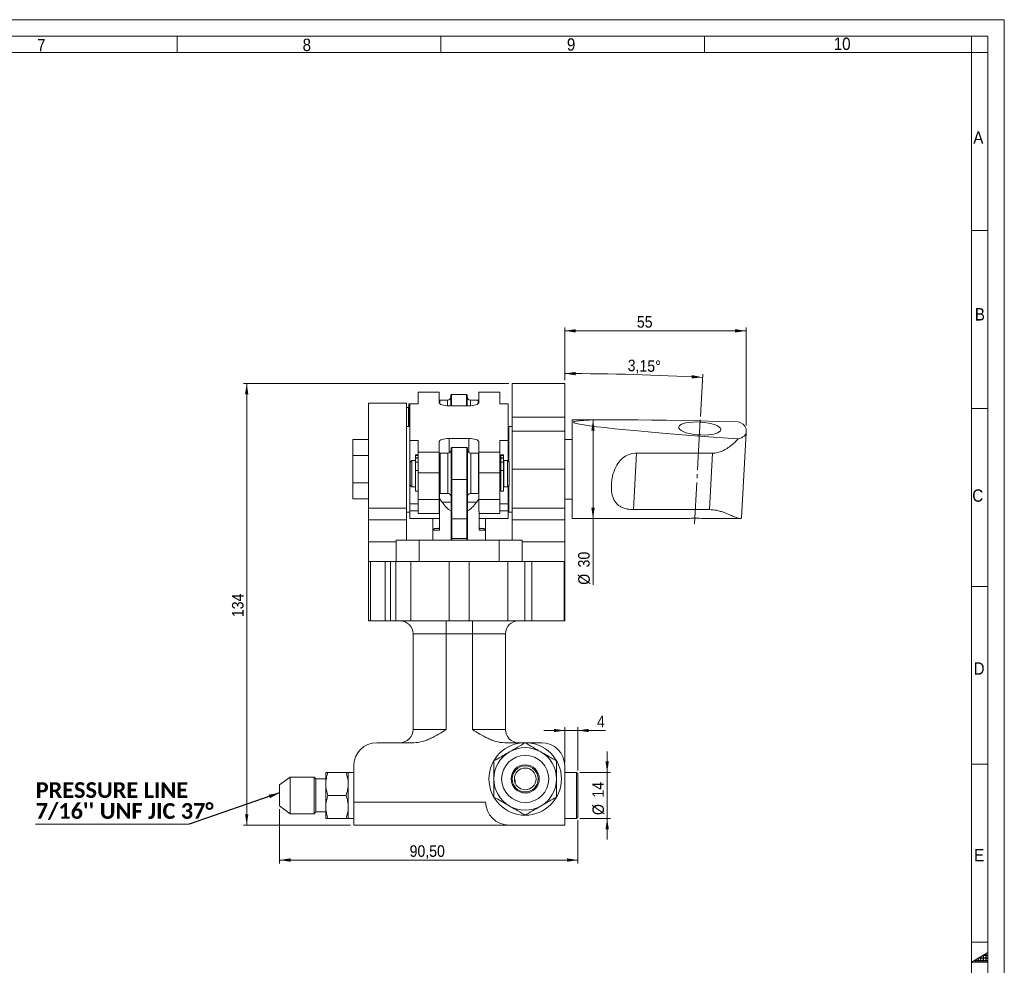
# Model space of a CAD drawing. Header units: millimetres. Extents: x 10 to 831, y 10 to 584.
# Tile 6 of 6: x 532 to 831, y 297 to 584. Entities that reach past the tile are written whole.
import ezdxf

# ---------------------------------------------------------------- set-up
doc = ezdxf.new("R2010")
doc.units = ezdxf.units.MM
doc.linetypes.add('SLD-Centro', pattern=[19.05, 15.24, -1.27, 1.27, -1.27])
doc.linetypes.add('SLD-Solido', pattern=[0])
doc.styles.add('SLDTEXTSTYLE0', font='CALIBRIB.TTF')
doc.styles.add('SLDTEXTSTYLE2', font='GOTHIC.TTF', dxfattribs={"width": 0.913})
doc.styles.get("Standard").update_dxf_attribs({"font": 'GOTHIC.TTF'})
doc.dimstyles.new('SLDDIMSTYLE1', dxfattribs={"dimtxt": 0.18, "dimasz": 3.302, "dimexe": 0, "dimexo": 0.0625, "dimgap": 0, "dimtad": 0, "dimtih": 1, "dimtoh": 1, "dimdec": 0, "dimrnd": 1e-09, "dimzin": 0, "dimdsep": 46, "dimtxsty": 'Standard', "dimsah": 1, "dimcen": 0.09, "dimadec": 0, "dimazin": 0, "dimtfac": 3.302, "dimtdec": 0, "dimtofl": 0, "dimtmove": 0, "dimatfit": 3, "dimfxl": 0, "dimfrac": 2, "dimtolj": 1, "dimtzin": 0, "dimarcsym": 0})
doc.dimstyles.new('SLDDIMSTYLE2', dxfattribs={"dimtxt": 3.5, "dimasz": 3.302, "dimexe": 0, "dimexo": 0.0625, "dimgap": 0.875, "dimtad": 1, "dimrnd": 1e-09, "dimzin": 12, "dimdsep": 46, "dimtxsty": 'SLDTEXTSTYLE2', "dimsah": 1, "dimcen": 0.09, "dimadec": 0, "dimazin": 3, "dimtfac": 1, "dimtofl": 0, "dimtmove": 0, "dimatfit": 3, "dimfxl": 0, "dimfrac": 2, "dimtolj": 1, "dimtzin": 12, "dimarcsym": 0})
doc.dimstyles.new('SLDDIMSTYLE3', dxfattribs={"dimtxt": 3.5, "dimasz": 3.302, "dimexe": 0, "dimexo": 0.0625, "dimgap": 0.875, "dimtad": 1, "dimdec": 4, "dimzin": 12, "dimdsep": 46, "dimtxsty": 'SLDTEXTSTYLE2', "dimsah": 1, "dimcen": 0.09, "dimazin": 3, "dimtfac": 1, "dimtofl": 0, "dimtmove": 0, "dimatfit": 3, "dimfxl": 0, "dimfrac": 2, "dimtolj": 1, "dimtzin": 12, "dimarcsym": 0})
doc.dimstyles.new('SLDDIMSTYLE4', dxfattribs={"dimtxt": 3.5, "dimasz": 3.302, "dimexe": 0, "dimexo": 0.0625, "dimgap": 0.875, "dimtad": 1, "dimrnd": 1e-09, "dimzin": 12, "dimdsep": 46, "dimtxsty": 'SLDTEXTSTYLE2', "dimsah": 1, "dimcen": 0.09, "dimadec": 0, "dimazin": 3, "dimtfac": 1, "dimtmove": 0, "dimatfit": 0, "dimfxl": 0, "dimfrac": 2, "dimtolj": 1, "dimtzin": 12, "dimarcsym": 0})

# ---------------------------------------------------------------- blocks, each defined once
blk = doc.blocks.new('_D_1')
at = {"color": 7, "linetype": 'SLD-Solido', "lineweight": 0}
for p, q in [((697.63, 474.56), (697.63, 490.56)), ((752.63, 460.84), (752.63, 490.56)), ((752.63, 489.56), (697.63, 489.56))]:
    blk.add_line(p, q, dxfattribs=at)
for points in [[(697.63, 489.56), (700.93, 489.06), (700.93, 490.07)], [(752.63, 489.56), (749.33, 490.07), (749.33, 489.06)]]:
    blk.add_solid(points, dxfattribs=at)
at = {"color": 7, "linetype": 'SLD-Solido', "lineweight": 0, "insert": (719.52, 494.03), "char_height": 3.5, "attachment_point": 1, "style": 'SLDTEXTSTYLE2'}
blk.add_mtext('55', dxfattribs=at)
blk = doc.blocks.new('_D_2')
at = {"color": 7, "linetype": 'SLD-Solido', "lineweight": 0}
for p, q in [((706.21, 462.56), (706.21, 432.56)), ((706.21, 432.56), (706.21, 412.49))]:
    blk.add_line(p, q, dxfattribs=at)
for points in [[(706.21, 462.56), (705.7, 459.26), (706.71, 459.26)], [(706.21, 432.56), (706.71, 435.87), (705.7, 435.87)]]:
    blk.add_solid(points, dxfattribs=at)
at = {"color": 7, "linetype": 'SLD-Solido', "lineweight": 0, "char_height": 3.5, "attachment_point": 1, "rotation": 90, "style": 'SLDTEXTSTYLE2'}
for s, insert in [('30', (701.68, 417.76)), ('%%c', (701.73, 412.49))]:
    blk.add_mtext(s, dxfattribs=dict(at, insert=insert))
blk = doc.blocks.new('_D_3')
at = {"color": 7, "linetype": 'SLD-Solido', "lineweight": 0}
for p, q in [((697.63, 474.56), (697.63, 477.6)), ((738.8, 463.56), (739.51, 476.45))]:
    blk.add_line(p, q, dxfattribs=at)
blk.add_arc((697.63, -284.18), 760.78, 86.84846, 90, dxfattribs=at)
for points in [[(697.63, 476.6), (700.93, 476.08), (700.93, 477.1)], [(739.45, 475.45), (736.18, 476.13), (736.13, 475.11)]]:
    blk.add_solid(points, dxfattribs=at)
at = {"color": 7, "linetype": 'SLD-Solido', "lineweight": 0, "insert": (716.79, 480.85), "char_height": 3.5, "attachment_point": 1, "rotation": 358.1561, "style": 'SLDTEXTSTYLE2'}
blk.add_mtext('3,15°', dxfattribs=at)
blk = doc.blocks.new('_D_4')
at = {"color": 7, "linetype": 'SLD-Solido', "lineweight": 0}
for p, q in [((697.63, 368.27), (691.28, 368.27)), ((697.63, 358.56), (697.63, 369.27)), ((697.63, 368.27), (701.63, 368.27)), ((701.63, 356.1), (701.63, 369.27)), ((701.63, 368.27), (710, 368.27))]:
    blk.add_line(p, q, dxfattribs=at)
for points in [[(697.63, 368.27), (694.33, 368.77), (694.33, 367.76)], [(701.63, 368.27), (704.93, 367.76), (704.93, 368.77)]]:
    blk.add_solid(points, dxfattribs=at)
at = {"color": 7, "linetype": 'SLD-Solido', "lineweight": 0, "insert": (707.41, 372.74), "char_height": 3.5, "attachment_point": 1, "style": 'SLDTEXTSTYLE2'}
blk.add_mtext('4', dxfattribs=at)
blk = doc.blocks.new('_D_5')
at = {"color": 7, "linetype": 'SLD-Solido', "lineweight": 0}
for p, q in [((710.51, 355.56), (710.51, 361.91)), ((702.16, 355.56), (711.51, 355.56)), ((710.51, 341.56), (710.51, 355.56)), ((702.16, 341.56), (711.51, 341.56)), ((710.51, 341.56), (710.51, 335.21))]:
    blk.add_line(p, q, dxfattribs=at)
for points in [[(710.51, 355.56), (711.01, 358.87), (710, 358.87)], [(710.51, 341.56), (710, 338.26), (711.01, 338.26)]]:
    blk.add_solid(points, dxfattribs=at)
at = {"color": 7, "linetype": 'SLD-Solido', "lineweight": 0, "char_height": 3.5, "attachment_point": 1, "rotation": 90, "style": 'SLDTEXTSTYLE2'}
for s, insert in [('14', (705.98, 347.89)), ('%%c', (706.03, 342.61))]:
    blk.add_mtext(s, dxfattribs=dict(at, insert=insert))
blk = doc.blocks.new('_D_6')
at = {"color": 7, "linetype": 'SLD-Solido', "lineweight": 0}
for p, q in [((611.13, 344.4), (611.13, 327.95)), ((701.63, 341.03), (701.63, 327.95)), ((701.63, 328.95), (611.13, 328.95))]:
    blk.add_line(p, q, dxfattribs=at)
for points in [[(611.13, 328.95), (614.43, 328.44), (614.43, 329.46)], [(701.63, 328.95), (698.33, 329.46), (698.33, 328.44)]]:
    blk.add_solid(points, dxfattribs=at)
at = {"color": 7, "linetype": 'SLD-Solido', "lineweight": 0, "insert": (650.56, 333.42), "char_height": 3.5, "attachment_point": 1, "style": 'SLDTEXTSTYLE2'}
blk.add_mtext('90,50', dxfattribs=at)
blk = doc.blocks.new('_D_7')
at = {"color": 7, "linetype": 'SLD-Solido', "lineweight": 0}
for p, q in [((680.63, 473.56), (600.13, 473.56)), ((601.13, 473.56), (601.13, 339.56)), ((632.63, 339.56), (600.13, 339.56))]:
    blk.add_line(p, q, dxfattribs=at)
for points in [[(601.13, 473.56), (600.62, 470.26), (601.64, 470.26)], [(601.13, 339.56), (601.64, 342.87), (600.62, 342.87)]]:
    blk.add_solid(points, dxfattribs=at)
at = {"color": 7, "linetype": 'SLD-Solido', "lineweight": 0, "insert": (596.66, 402.68), "char_height": 3.5, "attachment_point": 1, "rotation": 90, "style": 'SLDTEXTSTYLE2'}
blk.add_mtext('134', dxfattribs=at)
blk = doc.blocks.new('SW_NOTE_5')
at = {"color": 0, "linetype": 'SLD-Solido', "lineweight": 0}
for p, q in [((-46.64, 0), (0, 0)), ((0, 0), (-46.64, 0)), ((-46.64, 0), (0, 0)), ((0, 0), (-46.64, 0)), ((-46.64, 0), (0, 0)), ((0, 0), (-46.64, 0))]:
    blk.add_line(p, q, dxfattribs=at)
at = {"color": 0, "linetype": 'Continuous', "lineweight": 0, "char_height": 4.7625, "attachment_point": 1, "style": 'SLDTEXTSTYLE0'}
for s, insert in [('PRESSURE LINE', (-46.57, 12.78)), ("7/16'' UNF JIC 37°", (-46.57, 6.43))]:
    blk.add_mtext(s, dxfattribs=dict(at, insert=insert))

msp = doc.modelspace()

# ---------------------------------------------------------------- hatches: boundary and pattern name
at = {"linetype": 'Continuous'}
h = msp.add_hatch(dxfattribs=at)
h.set_pattern_fill('NET', color=8, scale=0.25, style=0)
h.paths.add_polyline_path([(826, 298), (826, 300.88675), (821, 298)], flags=0)

# ---------------------------------------------------------------- linework, layer by layer
at = {"color": 7, "linetype": 'SLD-Solido', "lineweight": 0}
for p, q in [((831, 584), (10, 584)), ((831, 10), (831, 584)), ((826, 579), (15, 579)), ((580, 579), (580, 574)), ((660, 579), (660, 574)), ((740, 579), (740, 574)), ((821, 574), (821, 579)), ((826, 15), (826, 579)), ((826, 574), (821, 574)), ((826, 520), (821, 520)), ((826, 466), (821, 466)), ((826, 412), (821, 412)), ((826, 358), (821, 358)), ((826, 304), (821, 304)), ((826, 300.88675), (821, 298)), ((826, 298), (826, 300.88675)), ((821, 298), (826, 298))]:
    msp.add_line(p, q, dxfattribs=at)
at = {"color": 7, "linetype": 'SLD-Solido', "lineweight": 15}
for p, q in [((821, 574), (20, 574)), ((821, 20), (821, 574)), ((697.62767, 473.56343), (681.62767, 473.56343)), ((681.62767, 473.56343), (681.62767, 463.32816)), ((697.62767, 473.56343), (697.62767, 463.32816)), ((653.12766, 470.96338), (653.12766, 467.36035)), ((659.52766, 470.96338), (653.12766, 470.96338)), ((659.52766, 470.96338), (659.52766, 467.74365)), ((663.22766, 470.27554), (663.02766, 470.07554)), ((663.02766, 466.82373), (663.02766, 470.07554)), ((667.82766, 470.27554), (663.22766, 470.27554)), ((663.22766, 470.27554), (663.22766, 466.82373)), ((668.02766, 470.07554), (667.82766, 470.27554)), ((667.82766, 466.82373), (667.82766, 470.27554)), ((668.02766, 470.07554), (668.02766, 466.82373)), ((671.52766, 467.74365), (671.52766, 470.96338)), ((677.92766, 470.96338), (671.52766, 470.96338)), ((677.92766, 470.96338), (677.92766, 467.36035)), ((649.62766, 467.56343), (638.12766, 467.56343)), ((638.12766, 435.77134), (638.12766, 467.56343)), ((649.62766, 467.56343), (649.62766, 435.77134)), ((650.25917, 466.27554), (649.62766, 466.27554)), ((650.25917, 460.56343), (650.25917, 466.27554)), ((650.35917, 466.07554), (650.25917, 466.07554)), ((651.15917, 467.44193), (650.35917, 467.44193)), ((650.35917, 467.44193), (650.35917, 463.37748)), ((650.62766, 456.32126), (650.62766, 467.36035)), ((650.62766, 467.36035), (653.12766, 467.36035)), ((651.15917, 467.44193), (651.15917, 467.36035)), ((659.72766, 468.52554), (659.52766, 468.32554)), ((662.02766, 468.52554), (659.72766, 468.52554)), ((659.72766, 468.52554), (659.72766, 467.41339)), ((662.52766, 466.82373), (668.52766, 466.82373)), ((671.32766, 468.52554), (669.02766, 468.52554)), ((671.52766, 468.32554), (671.32766, 468.52554)), ((671.32766, 467.41339), (671.32766, 468.52554)), ((680.42766, 467.36035), (677.92766, 467.36035)), ((680.42766, 467.36035), (680.42766, 456.32126)), ((650.35917, 463.37748), (650.35917, 461.28233)), ((681.62767, 463.32816), (697.62767, 463.32816)), ((681.62767, 463.32816), (681.62767, 459.09289)), ((697.62767, 463.32816), (697.62767, 459.09289)), ((650.62766, 460.56343), (649.62766, 460.56343)), ((650.35917, 461.28233), (650.35917, 460.56343)), ((681.62767, 460.56343), (680.62766, 460.56343)), ((680.62766, 459.45032), (680.62766, 460.56343)), ((714.09891, 462.56343), (699.91767, 462.56343)), ((699.91767, 442.96381), (699.91767, 462.56343)), ((680.62766, 449.77687), (680.62766, 459.45032)), ((681.62767, 459.09289), (697.62767, 459.09289)), ((681.62767, 459.09289), (681.62767, 447.56343)), ((697.62767, 459.09289), (697.62767, 447.56343)), ((751.2102, 432.7792), (752.63002, 458.56597)), ((752.63144, 459.84416), (752.63144, 458.6176)), ((638.12766, 456.56343), (633.32767, 456.56343)), ((633.32767, 451.68654), (633.32767, 456.56343)), ((650.62766, 456.32126), (653.12766, 456.32126)), ((650.62766, 437.10647), (650.62766, 456.32126)), ((653.12766, 456.32126), (653.12766, 452.71823)), ((659.52766, 455.93796), (659.52766, 452.71823)), ((668.52766, 456.85789), (662.52766, 456.85789)), ((663.32766, 454.17687), (663.12766, 453.97687)), ((667.92766, 454.17687), (663.32766, 454.17687)), ((663.32766, 454.17687), (663.32766, 444.4697)), ((668.12766, 453.97687), (667.92766, 454.17687)), ((667.92766, 444.4697), (667.92766, 454.17687)), ((671.52766, 452.71823), (671.52766, 455.93796)), ((680.42766, 456.32126), (677.92766, 456.32126)), ((677.92766, 456.32126), (677.92766, 452.71823)), ((680.62766, 456.41061), (680.42766, 456.39079)), ((680.42766, 456.32126), (680.42766, 449.97687)), ((699.91767, 456.61343), (697.62767, 456.61343)), ((633.32767, 451.68654), (638.12766, 451.68654)), ((633.32767, 451.68654), (633.32767, 443.44032)), ((653.12766, 451.97374), (652.32766, 451.97374)), ((652.32766, 451.97374), (652.32766, 451.72702)), ((652.32766, 451.72702), (653.12766, 451.72702)), ((652.32766, 451.72702), (652.32766, 450.98673)), ((653.12766, 452.71823), (659.52766, 452.71823)), ((653.12766, 446.4259), (653.12766, 452.71823)), ((659.52766, 452.71823), (659.52766, 446.4259)), ((659.82766, 452.42687), (659.62766, 452.22687)), ((659.62766, 440.32224), (659.62766, 452.22687)), ((662.12766, 452.42687), (659.82766, 452.42687)), ((659.82766, 452.42687), (659.82766, 440.1795)), ((663.12766, 444.51238), (663.12766, 453.97687)), ((668.12766, 453.97687), (668.12766, 444.51238)), ((671.42766, 452.42687), (669.12766, 452.42687)), ((671.52766, 452.32687), (671.42766, 452.42687)), ((671.42766, 440.1795), (671.42766, 452.42687)), ((671.52766, 452.71823), (677.92766, 452.71823)), ((671.52766, 446.4259), (671.52766, 452.71823)), ((677.92766, 452.71823), (677.92766, 446.4259)), ((679.02766, 451.97374), (678.22766, 451.97374)), ((678.22766, 451.97374), (678.22766, 451.72702)), ((678.22766, 451.72702), (679.02766, 451.72702)), ((678.22766, 451.72702), (678.22766, 450.98673)), ((679.02766, 451.97374), (679.02766, 451.72702)), ((679.02766, 451.72702), (679.02766, 450.98673)), ((719.41541, 452.45016), (718.47207, 435.31731)), ((742.44697, 452.45016), (719.41541, 452.45016)), ((742.44697, 452.45016), (741.50363, 435.31731)), ((651.22766, 450.17687), (650.72766, 449.67687)), ((650.72766, 449.24615), (650.72766, 449.67687)), ((650.72766, 442.67687), (650.72766, 449.24615)), ((652.32766, 450.17687), (651.22766, 450.17687)), ((651.22766, 450.17687), (651.22766, 449.68462)), ((651.22766, 449.68462), (651.22766, 442.17687)), ((652.32766, 450.98673), (653.12766, 450.98673)), ((652.32766, 450.98673), (652.32766, 450.92029)), ((652.32766, 450.92029), (653.12766, 450.92029)), ((652.32766, 449.6846), (652.32766, 450.92029)), ((652.32766, 449.6846), (653.12766, 449.6846)), ((652.32766, 447.16574), (652.32766, 449.6846)), ((659.62766, 450.17687), (659.52766, 450.17687)), ((678.22766, 450.17687), (677.92766, 450.17687)), ((678.22766, 450.98673), (679.02766, 450.98673)), ((678.22766, 450.98673), (678.22766, 450.92029)), ((678.22766, 450.92029), (679.02766, 450.92029)), ((678.22766, 449.6846), (678.22766, 450.92029)), ((678.22766, 449.6846), (679.02766, 449.6846)), ((678.22766, 447.16574), (678.22766, 449.6846)), ((679.02766, 450.98673), (679.02766, 450.92029)), ((679.02766, 449.6846), (679.02766, 450.92029)), ((679.12766, 449.97687), (679.02766, 449.97687)), ((679.02766, 447.16574), (679.02766, 449.6846)), ((680.22766, 450.17687), (679.12766, 450.17687)), ((679.12766, 450.17687), (679.12766, 442.17687)), ((680.72766, 449.67687), (680.22766, 450.17687)), ((680.22766, 449.68462), (680.22766, 450.17687)), ((680.22766, 442.17687), (680.22766, 449.68462)), ((680.72766, 449.67687), (680.72766, 449.24615)), ((680.72766, 449.24615), (680.72766, 442.67687)), ((652.32766, 447.16574), (653.12766, 447.16574)), ((652.32766, 440.93401), (652.32766, 447.16574)), ((659.52766, 446.4259), (653.12766, 446.4259)), ((653.12766, 446.4259), (653.12766, 438.33538)), ((659.52766, 438.33538), (659.52766, 446.4259)), ((677.92766, 446.4259), (671.52766, 446.4259)), ((671.52766, 446.4259), (671.52766, 438.33538)), ((677.92766, 446.4259), (677.92766, 438.33538)), ((678.22766, 447.16574), (679.02766, 447.16574)), ((678.22766, 440.93401), (678.22766, 447.16574)), ((679.02766, 440.93401), (679.02766, 447.16574)), ((681.62767, 447.56343), (697.62767, 447.56343)), ((681.62767, 435.77134), (681.62767, 447.56343)), ((697.62767, 447.56343), (697.62767, 435.77134)), ((633.32767, 438.56343), (633.32767, 443.44032)), ((638.12766, 443.44032), (633.32767, 443.44032)), ((650.72766, 442.67687), (651.22766, 442.17687)), ((651.22766, 442.17687), (652.32766, 442.17687)), ((659.52766, 442.17687), (659.62766, 442.17687)), ((663.12766, 444.51238), (663.32766, 444.4697)), ((663.12766, 434.64589), (663.12766, 444.51238)), ((667.92766, 444.4697), (663.32766, 444.4697)), ((663.32766, 444.4697), (663.32766, 432.46295)), ((667.92766, 444.4697), (668.12766, 444.51238)), ((667.92766, 432.46295), (667.92766, 444.4697)), ((668.12766, 444.51238), (668.12766, 434.64589)), ((677.92766, 442.17687), (678.22766, 442.17687)), ((679.02766, 442.37687), (679.12766, 442.37687)), ((679.12766, 442.17687), (680.22766, 442.17687)), ((680.22766, 442.17687), (680.72766, 442.67687)), ((680.42766, 442.37687), (680.42766, 437.10647)), ((680.62766, 434.56343), (680.62766, 442.57687)), ((699.91767, 432.56343), (699.91767, 442.96381)), ((652.32766, 440.93401), (653.12766, 440.93401)), ((659.82766, 440.1795), (659.62766, 440.32224)), ((659.62766, 438.646), (659.62766, 440.32224)), ((659.82766, 440.1795), (662.12766, 440.1795)), ((669.12766, 440.1795), (671.42766, 440.1795)), ((671.52766, 440.25087), (671.42766, 440.1795)), ((678.22766, 440.93401), (679.02766, 440.93401)), ((633.32767, 438.56343), (638.12766, 438.56343)), ((650.62766, 437.10647), (653.12766, 437.10647)), ((650.62766, 434.91331), (650.62766, 437.10647)), ((659.52766, 438.33538), (653.12766, 438.33538)), ((653.12766, 438.33538), (653.12766, 434.17523)), ((659.52766, 434.17523), (659.52766, 438.33538)), ((659.62766, 429.06343), (659.62766, 438.646)), ((660.40751, 437.56343), (663.12766, 437.56343)), ((668.12766, 437.56343), (670.84782, 437.56343)), ((670.84782, 437.56343), (671.52766, 438.50719)), ((677.92766, 438.33538), (671.52766, 438.33538)), ((671.52766, 438.33538), (671.52766, 434.75617)), ((677.92766, 438.33538), (677.92766, 434.17523)), ((680.42766, 437.10647), (677.92766, 437.10647)), ((680.42766, 438.73607), (680.62766, 438.71625)), ((680.42766, 437.10647), (680.42766, 434.91331)), ((697.62767, 438.51343), (699.91767, 438.51343)), ((638.12766, 435.77134), (649.62766, 435.77134)), ((638.12766, 432.23372), (638.12766, 435.77134)), ((649.62766, 435.77134), (649.62766, 432.23372)), ((649.62766, 434.56343), (650.62766, 434.56343)), ((650.62766, 432.56343), (650.62766, 434.91331)), ((653.12766, 434.17523), (659.52766, 434.17523)), ((663.12766, 434.64589), (663.12766, 426.56343)), ((668.12766, 426.56343), (668.12766, 434.64589)), ((671.62766, 434.70467), (671.62766, 429.06343)), ((671.62766, 434.17523), (677.92766, 434.17523)), ((680.42766, 434.91331), (680.42766, 432.56343)), ((680.62766, 434.56343), (681.62767, 434.56343)), ((681.62767, 435.77134), (697.62767, 435.77134)), ((681.62767, 432.23372), (681.62767, 435.77134)), ((697.62767, 435.77134), (697.62767, 432.23372)), ((718.47207, 435.31731), (741.50363, 435.31731)), ((649.62766, 432.23372), (638.12766, 432.23372)), ((638.12766, 425.56343), (638.12766, 432.23372)), ((649.62766, 432.23372), (649.62766, 426.06343)), ((650.62766, 432.56343), (659.62766, 432.56343)), ((657.62766, 432.56343), (657.62766, 429.06343)), ((663.32766, 432.46295), (663.12766, 432.50563)), ((667.92766, 432.46295), (663.32766, 432.46295)), ((663.32766, 432.46295), (663.32766, 426.56343)), ((668.12766, 432.50563), (667.92766, 432.46295)), ((667.92766, 426.56343), (667.92766, 432.46295)), ((671.62766, 432.56343), (680.42766, 432.56343)), ((673.62766, 429.06343), (673.62766, 432.56343)), ((697.62767, 432.23372), (681.62767, 432.23372)), ((681.62767, 426.06343), (681.62767, 432.23372)), ((697.62767, 432.23372), (697.62767, 425.56343)), ((699.91767, 432.56343), (732.77707, 432.56343)), ((741.56752, 432.56343), (750.86317, 432.56343)), ((658.12766, 429.56343), (657.62766, 429.06343)), ((657.62766, 429.06343), (657.62766, 426.06343)), ((659.62766, 429.06343), (657.62766, 429.06343)), ((658.12766, 429.56343), (659.12766, 429.56343)), ((673.62766, 429.06343), (671.62766, 429.06343)), ((672.12766, 429.56343), (673.12766, 429.56343)), ((673.62766, 429.06343), (673.12766, 429.56343)), ((673.62766, 426.06343), (673.62766, 429.06343)), ((638.12766, 419.81711), (638.12766, 425.56343)), ((646.50331, 426.06343), (646.50331, 419.56343)), ((646.50331, 426.06343), (653.50331, 426.06343)), ((653.50331, 419.56343), (653.50331, 426.06343)), ((653.50331, 426.06343), (677.75202, 426.06343)), ((663.12766, 426.76343), (663.32766, 426.56343)), ((663.32766, 426.56343), (667.92766, 426.56343)), ((667.92766, 426.56343), (668.12766, 426.76343)), ((677.75202, 419.56343), (677.75202, 426.06343)), ((677.75202, 426.06343), (684.75202, 426.06343)), ((684.75202, 419.56343), (684.75202, 426.06343)), ((697.62767, 425.56343), (697.62767, 419.56343)), ((638.12766, 401.56343), (638.12766, 419.81711)), ((638.2023, 419.56343), (638.69412, 419.56343)), ((638.69412, 419.56343), (638.69412, 401.56343)), ((638.69412, 419.56343), (643.12766, 419.56343)), ((643.12766, 401.56343), (643.12766, 419.56343)), ((643.12766, 419.56343), (644.79433, 419.56343)), ((644.79433, 419.56343), (644.79433, 401.56343)), ((644.79433, 419.56343), (646.41785, 419.56343)), ((646.41785, 419.56343), (646.41785, 401.56343)), ((648.96249, 419.56343), (646.41785, 419.56343)), ((648.96249, 419.56343), (649.87372, 419.56343)), ((650.88494, 419.56343), (649.87372, 419.56343)), ((650.88494, 401.56343), (650.88494, 419.56343)), ((650.88494, 419.56343), (662.59475, 419.56343)), ((662.59475, 419.56343), (662.59475, 401.56343)), ((668.66058, 419.56343), (662.59475, 419.56343)), ((668.66058, 401.56343), (668.66058, 419.56343)), ((668.66058, 419.56343), (680.37039, 419.56343)), ((680.37039, 419.56343), (680.37039, 401.56343)), ((681.38161, 419.56343), (680.37039, 419.56343)), ((681.38161, 419.56343), (682.29283, 419.56343)), ((685.55512, 419.56343), (682.29283, 419.56343)), ((685.55512, 401.56343), (685.55512, 419.56343)), ((685.55512, 419.56343), (687.62766, 419.56343)), ((687.62766, 419.56343), (687.62766, 401.56343)), ((687.62766, 419.56343), (697.41307, 419.56343)), ((697.41307, 401.56343), (697.41307, 419.56343)), ((697.41307, 419.56343), (697.62767, 419.56343)), ((697.62767, 419.56343), (697.62767, 401.56343)), ((638.12766, 401.56343), (638.69412, 401.56343)), ((638.69412, 401.56343), (643.12766, 401.56343)), ((644.79433, 401.56343), (643.12766, 401.56343)), ((644.79433, 401.56343), (646.41785, 401.56343)), ((646.41785, 401.56343), (650.88494, 401.56343)), ((662.59475, 401.56343), (650.88494, 401.56343)), ((661.62766, 401.56343), (661.62766, 397.56343)), ((662.59475, 401.56343), (668.66058, 401.56343)), ((680.37039, 401.56343), (668.66058, 401.56343)), ((669.62766, 401.56343), (669.62766, 397.56343)), ((680.37039, 401.56343), (685.55512, 401.56343)), ((687.62766, 401.56343), (685.55512, 401.56343)), ((687.62766, 401.56343), (697.41307, 401.56343)), ((697.62767, 401.56343), (697.41307, 401.56343)), ((661.62766, 397.56343), (651.62766, 397.56343)), ((651.62766, 368.56343), (651.62766, 397.56343)), ((669.62766, 397.56343), (661.62766, 397.56343)), ((661.62766, 397.56343), (661.62766, 368.56343)), ((679.62766, 397.56343), (669.62766, 397.56343)), ((669.62766, 368.56343), (669.62766, 397.56343)), ((679.62766, 397.56343), (679.62766, 368.56343)), ((651.62766, 368.56343), (661.62766, 368.56343)), ((669.62766, 368.56343), (679.62766, 368.56343)), ((651.8297, 364.56343), (640.62766, 364.56343)), ((685.62766, 364.56343), (679.42562, 364.56343)), ((690.62766, 364.56343), (685.62766, 364.56343)), ((625.12766, 352.06343), (625.12766, 355.56343)), ((631.30245, 355.56343), (625.75288, 355.56343)), ((633.62766, 355.56343), (631.92766, 355.56343)), ((631.92766, 355.56343), (631.92766, 352.06343)), ((633.62766, 357.56343), (633.62766, 346.56343)), ((697.62767, 357.56343), (697.62767, 339.56343)), ((701.161, 355.56343), (697.62767, 355.56343)), ((701.62766, 355.09676), (701.161, 355.56343)), ((701.161, 341.56343), (701.161, 355.56343)), ((614.30461, 354.11968), (611.12767, 351.72568)), ((621.57204, 354.11968), (614.30461, 354.11968)), ((614.30461, 354.11968), (614.30461, 343.00718)), ((622.12767, 353.56406), (621.57204, 354.11968)), ((621.57204, 343.00718), (621.57204, 354.11968)), ((625.12766, 353.56406), (622.12767, 353.56406)), ((622.12767, 343.56281), (622.12767, 353.56406)), ((682.62767, 353.12843), (682.34101, 353.41508)), ((682.62767, 352.21284), (682.62767, 353.12843)), ((701.62766, 355.09676), (701.62766, 342.03009)), ((611.12767, 345.40118), (611.12767, 351.72568)), ((625.12766, 345.06343), (625.12766, 352.06343)), ((631.92766, 352.06343), (631.92766, 345.06343)), ((631.30245, 348.56343), (625.75288, 348.56343)), ((633.62766, 346.56343), (673.62766, 346.56343)), ((633.62766, 339.56343), (633.62766, 346.56343)), ((611.12767, 345.40118), (614.30461, 343.00718)), ((621.57204, 343.00718), (622.12767, 343.56281)), ((622.12767, 343.56281), (625.12766, 343.56281)), ((625.12766, 341.56343), (625.12766, 345.06343)), ((631.92766, 345.06343), (631.92766, 341.56343)), ((614.30461, 343.00718), (621.57204, 343.00718)), ((631.30245, 341.56343), (625.75288, 341.56343)), ((631.92766, 341.56343), (633.62766, 341.56343)), ((697.62767, 341.56343), (701.161, 341.56343)), ((701.161, 341.56343), (701.62766, 342.03009)), ((680.62766, 339.56343), (633.62766, 339.56343)), ((697.62767, 339.56343), (680.62766, 339.56343))]:
    msp.add_line(p, q, dxfattribs=at)
at = {"color": 8, "linetype": 'SLD-Solido', "lineweight": 15}
for p, q in [((662.02766, 466.83659), (662.02766, 468.52554)), ((669.02766, 468.52554), (669.02766, 466.83659)), ((650.62766, 463.37748), (650.35917, 463.37748)), ((650.62766, 461.28233), (650.35917, 461.28233)), ((662.52766, 452.51036), (662.52766, 456.85789)), ((668.52766, 452.62687), (668.52766, 456.85789)), ((662.12766, 440.1795), (662.12766, 452.42687)), ((669.12766, 452.42687), (669.12766, 440.1795)), ((653.12766, 434.91331), (650.62766, 434.91331)), ((659.62766, 434.91331), (659.52766, 434.91331)), ((680.42766, 434.91331), (677.92766, 434.91331)), ((638.12766, 425.56343), (646.50331, 425.56343)), ((684.75202, 425.56343), (697.62767, 425.56343))]:
    msp.add_line(p, q, dxfattribs=at)
at = {"color": 7, "linetype": 'SLD-Centro', "lineweight": 0}
msp.add_line((738.74359, 462.56373), (737.00291, 430.94967), dxfattribs=at)
at = {"color": 7, "linetype": 'SLD-Solido', "lineweight": 15, "flags": 128}
for points in [[(659.52766, 467.74365), (659.58531, 467.56418), (659.75603, 467.39161), (660.03326, 467.23257), (660.40634, 467.09317), (660.86095, 466.97876), (661.37961, 466.89375), (661.94239, 466.8414), (662.52766, 466.82373)], [(668.52766, 466.82373), (669.11294, 466.8414), (669.67571, 466.89375), (670.19438, 466.97876), (670.64898, 467.09317), (671.02207, 467.23257), (671.2993, 467.39161), (671.47002, 467.56418), (671.52766, 467.74365)], [(744.98985, 459.61206), (744.87435, 459.98923), (744.53203, 460.36429), (743.97527, 460.72368), (743.22417, 461.05442), (742.3059, 461.34455), (741.25364, 461.58359), (740.10541, 461.7629), (738.90272, 461.87599), (737.68905, 461.91878), (736.50826, 461.88972), (735.40301, 461.78986), (734.41326, 461.62282), (733.57478, 461.39462), (732.91787, 461.11352), (732.46628, 460.78968), (732.23633, 460.4348), (732.23633, 460.0617), (732.46628, 459.68387), (732.91787, 459.31498), (733.57478, 458.96834), (734.41326, 458.65649), (735.40301, 458.3907), (736.50826, 458.18058), (737.68905, 458.03372), (738.90272, 457.95543), (740.10541, 457.94853), (741.25364, 458.01328), (742.3059, 458.14734), (743.22417, 458.34586), (743.97527, 458.60166), (744.53203, 458.90551), (744.87435, 459.24642), (744.98985, 459.61206)], [(752.63144, 458.6176), (752.59288, 458.35033), (752.47753, 458.08897), (752.28624, 457.83555), (752.02051, 457.592), (751.6824, 457.36022), (751.2745, 457.142), (750.79998, 456.93902), (750.26249, 456.75285)], [(662.52766, 456.85789), (661.94239, 456.84021), (661.37961, 456.78786), (660.86095, 456.70285), (660.40634, 456.58844), (660.03326, 456.44904), (659.75603, 456.29), (659.58531, 456.11743), (659.52766, 455.93796)], [(671.52766, 455.93796), (671.47002, 456.11743), (671.2993, 456.29), (671.02207, 456.44904), (670.64898, 456.58844), (670.19438, 456.70285), (669.67571, 456.78786), (669.11294, 456.84021), (668.52766, 456.85789)]]:
    msp.add_lwpolyline(points, dxfattribs=at)
at = {"color": 7, "linetype": 'SLD-Solido', "lineweight": 15}
for radius in [11, 7.14375, 4.277, 3.948, 3.29]:
    msp.add_circle((685.62766, 353.56343), radius, dxfattribs=at)
for centre, radius, start, end in [((662.02766, 469.52554), 1, 270, 0), ((669.02766, 469.52554), 1, 180, 270), ((749.64072, 458.85819), 3.14905, 18.246131, 78.6123733), ((662.12766, 453.42687), 1, 270, 0), ((669.12766, 453.42687), 1, 180, 270), ((647.62766, 397.56343), 4, 0, 90), ((683.62766, 397.56343), 4, 90, 180), ((647.62766, 368.56343), 4, 270, 0), ((683.62766, 368.56343), 4, 180, 270), ((640.62766, 357.56343), 7, 90, 180), ((690.62766, 357.56343), 7, 0, 90), ((685.62766, 353.56343), 9.5, 120, 180), ((685.62766, 353.56343), 9.5, 60, 120), ((685.62766, 353.56343), 9.5, 360, 60), ((685.62766, 353.56343), 9.5, 180, 240), ((685.62766, 353.56343), 9.5, 300, 360), ((680.62766, 346.56343), 7, 180, 270), ((685.62766, 353.56343), 9.5, 240, 300)]:
    msp.add_arc(centre, radius, start, end, dxfattribs=at)
for centre, major_axis, ratio, start_param, end_param in [((986.5275, 447.56343), (286.21696, -14.28105), 0.016030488, 2.542639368, 3.74214565), ((665.62766, 448.06343), (0, 13.85641), 0.577350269, 2.430688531, 2.82376895), ((665.62766, 448.06343), (0, 13.85641), 0.577350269, 3.459416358, 3.852496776)]:
    msp.add_ellipse(centre, major_axis=major_axis, ratio=ratio, start_param=start_param, end_param=end_param, dxfattribs=at)
for points, knots in [([(750.26249, 456.75285), (749.62425, 456.11294), (748.61393, 455.09997), (746.90402, 453.8722), (745.22356, 452.96058), (743.67454, 452.49044), (742.67167, 452.45753), (742.44697, 452.45016)], [0, 0, 0, 0, 0.316189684, 0.500527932, 0.684550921, 0.929321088, 1, 1, 1, 1]), ([(719.41541, 452.45016), (718.6666, 452.37303), (717.17096, 452.21898), (715.20784, 451.05101), (713.62174, 449.29849), (712.67346, 447.35434), (712.13997, 445.54689), (711.8566, 443.98566), (711.73825, 442.37435), (711.81513, 440.83386), (712.07956, 439.4682), (712.61381, 438.05182), (713.46883, 436.93069), (714.61188, 436.15668), (715.86491, 435.61553), (717.21459, 435.34804), (718.19345, 435.32412), (718.47207, 435.31731)], [0, 0, 0, 0, 0.083699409, 0.1671763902, 0.2520906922, 0.3491491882, 0.4065371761, 0.4639430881, 0.5296664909, 0.5953693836, 0.6518814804, 0.7083404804, 0.7987120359, 0.8443929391, 0.8900408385, 0.9687019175, 1, 1, 1, 1]), ([(662.12766, 440.1795), (662.22232, 440.17378), (662.41121, 440.16237), (662.68966, 440.06932), (662.92796, 439.91539), (663.09552, 439.7006), (663.11726, 439.53381), (663.12766, 439.45401)], [0, 0, 0, 0, 0.164991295, 0.329272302, 0.556966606, 0.78803045, 1, 1, 1, 1]), ([(668.12766, 439.45401), (668.12793, 439.46626), (668.13006, 439.56615), (668.19094, 439.75445), (668.38515, 439.96597), (668.65237, 440.10576), (668.90943, 440.17086), (669.06616, 440.17706), (669.12766, 440.1795)], [0, 0, 0, 0, 0.032157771, 0.262230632, 0.515867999, 0.726178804, 0.892551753, 1, 1, 1, 1]), ([(659.62766, 438.646), (659.66683, 438.5946), (659.92455, 438.25634), (660.18589, 437.8814), (660.40751, 437.56343)], [0, 0, 0, 0, 0.151956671, 1, 1, 1, 1]), ([(741.50363, 435.31731), (742.22994, 435.27183), (743.42155, 435.19721), (744.92907, 434.78846), (746.25784, 434.33303), (747.59785, 433.77552), (748.86621, 433.21806), (749.9246, 432.78231), (750.66738, 432.5608), (751.12144, 432.54278), (751.17209, 432.70273), (751.19664, 432.78025)], [0, 0, 0, 0, 0.131233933, 0.21530678, 0.30174082, 0.42234784, 0.546379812, 0.668464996, 0.794636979, 0.900468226, 1, 1, 1, 1]), ([(741.56752, 432.57061), (741.09608, 432.58074), (740.08068, 432.60256), (738.06847, 432.69889), (735.98696, 432.68668), (734.14138, 432.59508), (733.21536, 432.57912), (732.77707, 432.57157)], [0, 0, 0, 0, 0.1931381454, 0.4159794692, 0.6214437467, 0.8208269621, 1, 1, 1, 1]), ([(659.62766, 430.06343), (659.62457, 430.01389), (659.62029, 429.94522), (659.57417, 429.83299), (659.52963, 429.76173), (659.47308, 429.69955), (659.41839, 429.65473), (659.35318, 429.61494), (659.26341, 429.57805), (659.18724, 429.56489), (659.14132, 429.56376), (659.12766, 429.56343)], [0, 0, 0, 0, 0.27187644, 0.376830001, 0.482626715, 0.545749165, 0.609218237, 0.667382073, 0.759959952, 0.928598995, 1, 1, 1, 1]), ([(672.12766, 429.56343), (672.08239, 429.56581), (672.02163, 429.569), (671.9184, 429.60737), (671.85383, 429.64278), (671.7952, 429.68797), (671.74312, 429.74084), (671.68931, 429.81577), (671.63581, 429.93623), (671.63092, 430.01263), (671.62766, 430.06343)], [0, 0, 0, 0, 0.225353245, 0.302446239, 0.380184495, 0.438902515, 0.497577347, 0.580592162, 0.721146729, 1, 1, 1, 1]), ([(663.62766, 426.06343), (663.56962, 426.06933), (663.45352, 426.08113), (663.30023, 426.1727), (663.18731, 426.30652), (663.13401, 426.44635), (663.12929, 426.53345), (663.12766, 426.56343)], [0, 0, 0, 0, 0.224831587, 0.449694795, 0.672717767, 0.887346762, 1, 1, 1, 1]), ([(668.12766, 426.56343), (668.1225, 426.50918), (668.11216, 426.40073), (668.03206, 426.25541), (667.91271, 426.14195), (667.77091, 426.0745), (667.67129, 426.0668), (667.62766, 426.06343)], [0, 0, 0, 0, 0.202992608, 0.40580797, 0.613528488, 0.830746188, 1, 1, 1, 1]), ([(651.82971, 364.56343), (652.7366, 364.56343), (653.61882, 364.70958), (654.9188, 365.06722), (655.34843, 365.21065), (656.18539, 365.52994), (656.59509, 365.70641), (657.80432, 366.27394), (658.58407, 366.70291), (660.11851, 367.6089), (660.87189, 368.08543), (661.62766, 368.56343)], [0, 0, 0, 0, 0.25, 0.25, 0.375, 0.375, 0.5, 0.5, 0.75, 0.75, 1, 1, 1, 1]), ([(679.42562, 364.56343), (678.51873, 364.56343), (677.63651, 364.70958), (676.33653, 365.06722), (675.90689, 365.21065), (675.06994, 365.52994), (674.66024, 365.70641), (673.45101, 366.27394), (672.67126, 366.70291), (671.13682, 367.6089), (670.38344, 368.08543), (669.62766, 368.56343)], [0, 0, 0, 0, 0.25, 0.25, 0.375, 0.375, 0.5, 0.5, 0.75, 0.75, 1, 1, 1, 1]), ([(685.62766, 364.53308), (684.85624, 364.0877), (683.29926, 363.18878), (681.68974, 362.25952), (680.87766, 361.79067)], [0, 0, 0, 0, 0.495457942, 1, 1, 1, 1]), ([(685.62766, 364.53308), (686.39908, 364.0877), (687.95607, 363.18878), (689.56559, 362.25952), (690.37766, 361.79067)], [0, 0, 0, 0, 0.495457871, 1, 1, 1, 1]), ([(680.87766, 361.79067), (680.76507, 361.72566), (679.91243, 361.2334), (678.30484, 360.30525), (676.85781, 359.46981), (676.12766, 359.04826)], [0, 0, 0, 0, 0.070091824, 0.530785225, 1, 1, 1, 1]), ([(690.37766, 361.79067), (690.49026, 361.72566), (691.34289, 361.2334), (692.95049, 360.30525), (694.39752, 359.46981), (695.12766, 359.04826)], [0, 0, 0, 0, 0.070091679, 0.530785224, 1, 1, 1, 1]), ([(676.12766, 359.04826), (676.12766, 358.66121), (676.12766, 357.57769), (676.12766, 355.7502), (676.12766, 354.29552), (676.12766, 353.56343)], [0, 0, 0, 0, 0.216325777, 0.605600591, 1, 1, 1, 1]), ([(695.12766, 359.04826), (695.12766, 358.66121), (695.12766, 357.57769), (695.12766, 355.7502), (695.12766, 354.29552), (695.12766, 353.56343)], [0, 0, 0, 0, 0.216325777, 0.605600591, 1, 1, 1, 1]), ([(625.75288, 355.56343), (625.57813, 354.99501), (625.22543, 353.84776), (625.16045, 352.6618), (625.12766, 352.06343)], [0, 0, 0, 0, 0.4954569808, 1, 1, 1, 1]), ([(625.12766, 355.56343), (625.13387, 355.56343), (625.1621, 355.56343), (625.494, 355.56343), (625.75288, 355.56343)], [0, 0, 0, 0, 0.220016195, 1, 1, 1, 1]), ([(631.92766, 352.06343), (631.92692, 352.14638), (631.92126, 352.77463), (631.78472, 353.95918), (631.46419, 355.02542), (631.30245, 355.56343)], [0, 0, 0, 0, 0.070080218, 0.530779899, 1, 1, 1, 1]), ([(631.30245, 355.56343), (631.56133, 355.56343), (631.89323, 355.56343), (631.92145, 355.56343), (631.92766, 355.56343)], [0, 0, 0, 0, 0.779983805, 1, 1, 1, 1]), ([(676.12766, 353.56343), (676.12766, 353.12544), (676.12766, 351.98259), (676.12766, 350.13885), (676.12766, 348.7679), (676.12766, 348.0786)], [0, 0, 0, 0, 0.236036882, 0.615886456, 1, 1, 1, 1]), ([(695.12766, 353.56343), (695.12766, 353.12544), (695.12766, 351.98259), (695.12766, 350.13885), (695.12766, 348.7679), (695.12766, 348.0786)], [0, 0, 0, 0, 0.236036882, 0.615886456, 1, 1, 1, 1]), ([(625.12766, 352.06343), (625.12841, 351.98048), (625.13407, 351.35223), (625.27061, 350.16768), (625.59114, 349.10144), (625.75288, 348.56343)], [0, 0, 0, 0, 0.070080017, 0.530778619, 1, 1, 1, 1]), ([(631.30245, 348.56343), (631.4772, 349.13184), (631.82989, 350.2791), (631.89488, 351.46506), (631.92766, 352.06343)], [0, 0, 0, 0, 0.495458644, 1, 1, 1, 1]), ([(625.12766, 345.06343), (625.12841, 345.14638), (625.13407, 345.77463), (625.27061, 346.95917), (625.59114, 348.02542), (625.75288, 348.56343)], [0, 0, 0, 0, 0.070080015, 0.530780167, 1, 1, 1, 1]), ([(631.30245, 348.56343), (631.4772, 347.99501), (631.82989, 346.84776), (631.89488, 345.6618), (631.92766, 345.06343)], [0, 0, 0, 0, 0.495457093, 1, 1, 1, 1]), ([(676.12766, 348.0786), (676.89909, 347.63322), (678.45607, 346.7343), (680.06559, 345.80504), (680.87766, 345.33619)], [0, 0, 0, 0, 0.495457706, 1, 1, 1, 1]), ([(695.12766, 348.0786), (694.35624, 347.63322), (692.79926, 346.7343), (691.18974, 345.80504), (690.37766, 345.33619)], [0, 0, 0, 0, 0.495457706, 1, 1, 1, 1]), ([(625.75288, 341.56343), (625.57813, 342.13184), (625.22543, 343.2791), (625.16045, 344.46506), (625.12766, 345.06343)], [0, 0, 0, 0, 0.495458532, 1, 1, 1, 1]), ([(631.92766, 345.06343), (631.92692, 344.98048), (631.92126, 344.35223), (631.78472, 343.16768), (631.46419, 342.10144), (631.30245, 341.56343)], [0, 0, 0, 0, 0.07008022, 0.530778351, 1, 1, 1, 1]), ([(680.87766, 345.33619), (680.99026, 345.27118), (681.8429, 344.77892), (683.45049, 343.85077), (684.89752, 343.01532), (685.62766, 342.59378)], [0, 0, 0, 0, 0.070091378, 0.530785, 1, 1, 1, 1]), ([(690.37766, 345.33619), (690.26507, 345.27118), (689.41243, 344.77892), (687.80484, 343.85077), (686.35781, 343.01532), (685.62766, 342.59378)], [0, 0, 0, 0, 0.070091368, 0.530785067, 1, 1, 1, 1]), ([(625.12766, 341.56343), (625.13387, 341.56343), (625.1621, 341.56343), (625.494, 341.56343), (625.75288, 341.56343)], [0, 0, 0, 0, 0.220016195, 1, 1, 1, 1]), ([(631.30245, 341.56343), (631.56133, 341.56343), (631.89323, 341.56343), (631.92145, 341.56343), (631.92766, 341.56343)], [0, 0, 0, 0, 0.779983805, 1, 1, 1, 1])]:
    msp.add_open_spline(points, degree=3, knots=knots, dxfattribs=at)
msp.add_open_spline([(638.12766, 419.81711), (638.12766, 419.64768), (638.15147, 419.56343), (638.2023, 419.56343)], degree=3, dxfattribs=at)

# ---------------------------------------------------------------- block references
at = {"color": 7, "linetype": 'Continuous', "lineweight": 0}
msp.add_blockref('SW_NOTE_5', (583.69441, 339.79475), dxfattribs=at)

# ---------------------------------------------------------------- texts
at = {"color": 7, "linetype": 'Continuous', "lineweight": 0, "char_height": 3.762, "attachment_point": 1, "style": 'SLDTEXTSTYLE2'}
for s, insert in [('7', (537.55138, 578.18251)), ('8', (618.09679, 578.22464)), ('9', (698.2802, 578.3494)), ('10', (779.24669, 578.56208)), ('A', (821.58477, 550.0962)), ('B', (822.07339, 496.46259)), ('C', (821.28499, 441.46361)), ('D', (821.6857, 388.95592)), ('E', (821.83257, 332.2937))]:
    msp.add_mtext(s, dxfattribs=dict(at, insert=insert))

# ---------------------------------------------------------------- dimensions: what is measured, and where the dimension line sits
at = {"color": 7, "linetype": 'SLD-Solido', "lineweight": 0}
for base, p1, p2, dimstyle, picture, middle in [((697.62766, 489.56343), (752.63144, 459.84416), (697.62766, 473.56343), 'SLDDIMSTYLE2', '_D_1', (722.10676, 489.56343)), ((701.62766, 368.26567), (697.62766, 357.56343), (701.62766, 355.09676), 'SLDDIMSTYLE4', '_D_4', (708.70606, 368.26567)), ((611.12766, 328.94858), (701.62766, 342.0301), (611.12766, 345.40118), 'SLDDIMSTYLE2', '_D_6', (656.37766, 328.94858))]:
    dim = msp.add_linear_dim(base=base, p1=p1, p2=p2, dimstyle=dimstyle, dxfattribs=at)
    dim.commit()
    dim.dimension.update_dxf_attribs({"geometry": picture, "text_midpoint": middle, "dimtype": 160})
dim = msp.add_angular_dim_2l(base=(718.54823, 476.31054), line1=((697.62766, 473.56343), (697.62766, 401.56343)), line2=((738.74359, 462.56373), (737.00291, 430.94967)), dimstyle='SLDDIMSTYLE3', dxfattribs=at)
dim.commit()
dim.dimension.update_dxf_attribs({"geometry": '_D_3', "text_midpoint": (722.10676, 476.20431), "dimtype": 162})
dim = msp.add_linear_dim(base=(601.12766, 339.56343), p1=(681.62766, 473.56343), p2=(633.62766, 339.56343), angle=90, dimstyle='SLDDIMSTYLE2', dxfattribs=at)
dim.commit()
dim.dimension.update_dxf_attribs({"geometry": '_D_7', "text_midpoint": (601.12766, 406.56343), "dimtype": 160})
for base, p1, p2, dimstyle, picture, middle in [((706.20523, 432.56343), (699.91766, 462.56343), (699.91766, 432.56343), 'SLDDIMSTYLE2', '_D_2', (706.20523, 417.71187)), ((710.50507, 355.56343), (701.161, 341.56343), (701.161, 355.56343), 'SLDDIMSTYLE4', '_D_5', (710.50507, 347.83557))]:
    dim = msp.add_linear_dim(base=base, p1=p1, p2=p2, angle=90, text='%%c<>', dimstyle=dimstyle, dxfattribs=at)
    dim.commit()
    dim.dimension.update_dxf_attribs({"geometry": picture, "text_midpoint": middle, "dimtype": 160})

# ---------------------------------------------------------------- leaders
at = {"color": 7, "linetype": 'Continuous', "lineweight": 0}
msp.add_leader([(611.12766, 349.32551), (583.69441, 339.79475)], dimstyle='SLDDIMSTYLE1', dxfattribs=at)

doc.saveas('drawing.dxf')
